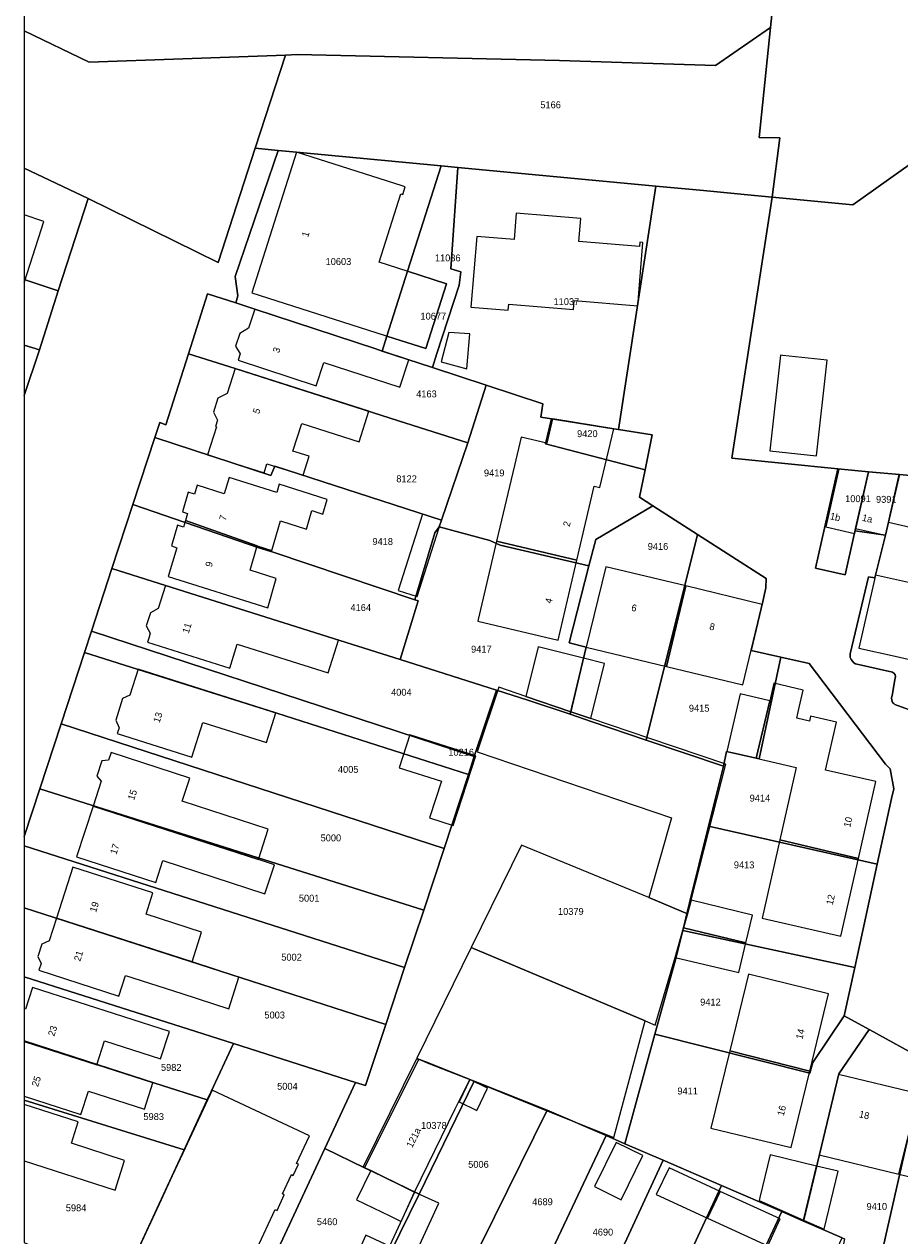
# Model space of a CAD drawing. Header units: metres. Extents: x 91564 to 92566, y 393362 to 394362.
# Tile 25 of 86: x 91564 to 91653, y 394037 to 394159. Entities that reach past the tile are written whole.
import ezdxf

# ---------------------------------------------------------------- set-up
doc = ezdxf.new("R2010")
doc.units = ezdxf.units.M
doc.linetypes.add('HIDDEN', pattern=[5.35, 2.675, -2.675])
for name, color, linetype in [('ADRES', 1, 'CONTINUOUS'), ('PAND', 1, 'CONTINUOUS'), ('PERCEEL', 7, 'CONTINUOUS'), ('PERCEELNUMMER', 7, 'CONTINUOUS'), ('TEC-RASTERVERDELING', 9, 'HIDDEN')]:
    doc.layers.add(name, color=color, linetype=linetype)

msp = doc.modelspace()

# ---------------------------------------------------------------- linework, layer by layer
at = {"layer": 'PAND'}
for points in [[(91602.789, 394142.964), (91592.11, 394146.372), (91587.564, 394132.123), (91605.217, 394126.49), (91607.313, 394133.06), (91600.463, 394135.246), (91602.665, 394142.149), (91602.855, 394142.088), (91603.103, 394142.864), (91602.789, 394142.964)], [(91564.497, 394133.24), (91564.51, 394133.236), (91566.5, 394139.374), (91564.497, 394140.023), (91564.497, 394133.24)], [(91613.605, 394130.977), (91620.164, 394130.443), (91620.237, 394131.346), (91626.676, 394130.821), (91627.163, 394136.799), (91627.2, 394137.243), (91626.889, 394137.269), (91626.852, 394136.824), (91620.725, 394137.324), (91620.915, 394139.662), (91614.357, 394140.197), (91614.141, 394137.553), (91610.359, 394137.841), (91609.778, 394130.667), (91613.56, 394130.379), (91613.605, 394130.977)], [(91564.51, 394133.236), (91564.497, 394133.24), (91564.497, 394133.197), (91564.51, 394133.236)], [(91603.488, 394125.352), (91587.865, 394130.476), (91587.231, 394128.543), (91586.348, 394128.027), (91585.924, 394126.732), (91586.381, 394125.951), (91586.176, 394125.327), (91594.104, 394122.727), (91594.876, 394125.083), (91602.572, 394122.559), (91603.488, 394125.352)], [(91606.771, 394125.129), (91609.371, 394124.446), (91609.655, 394127.99), (91607.545, 394128.129), (91606.771, 394125.129)], [(91645.879, 394125.3), (91641.392, 394125.795), (91641.135, 394125.823), (91640.067, 394116.125), (91644.81, 394115.602), (91645.879, 394125.3)], [(91599.42, 394120.136), (91585.868, 394124.453), (91585.066, 394121.934), (91584.131, 394121.45), (91583.679, 394120.031), (91584.091, 394119.235), (91583.89, 394118.605), (91583.995, 394118.571), (91583.089, 394115.723), (91588.803, 394113.895), (91589.095, 394114.811), (91592.755, 394113.645), (91593.373, 394115.585), (91591.734, 394116.107), (91592.624, 394118.901), (91598.436, 394117.049), (91599.42, 394120.136)], [(91618.28, 394119.325), (91618.037, 394119.365), (91617.453, 394116.89), (91614.866, 394117.5), (91614.188, 394114.623), (91612.381, 394106.957), (91620.511, 394105.036), (91622.28, 394112.543), (91622.852, 394112.409), (91624.253, 394118.355), (91618.28, 394119.325)], [(91650.065, 394113.992), (91647.05, 394114.262), (91646.582, 394112.187), (91645.73, 394108.409), (91648.656, 394107.749), (91648.769, 394108.255), (91650.065, 394113.992)], [(91653.194, 394113.712), (91650.065, 394113.992), (91648.769, 394108.255), (91651.806, 394107.57), (91652.103, 394108.884), (91653.194, 394113.712)], [(91595.208, 394111.199), (91590.351, 394112.731), (91590.104, 394111.886), (91585.253, 394113.417), (91584.774, 394111.776), (91582.024, 394112.644), (91581.753, 394111.718), (91581.109, 394111.921), (91580.529, 394109.936), (91581.05, 394109.771), (91580.848, 394109.078), (91588.119, 394106.491), (91589.61, 394106.021), (91590.487, 394109.024), (91593.105, 394108.198), (91593.654, 394110.075), (91594.776, 394109.721), (91595.208, 394111.199)], [(91661.273, 394102.653), (91662.323, 394108.161), (91663.406, 394112.797), (91653.194, 394113.712), (91652.103, 394108.884), (91657.668, 394107.628), (91656.308, 394101.602), (91654.271, 394102.062), (91654.419, 394102.715), (91650.771, 394103.538), (91649.1, 394096.134), (91652.761, 394095.308), (91657.774, 394094.177), (91659.024, 394093.895), (91659.293, 394095.086), (91659.629, 394095.01), (91661.273, 394102.653)], [(91588.119, 394106.491), (91580.848, 394109.078), (91580.645, 394108.385), (91580.035, 394108.578), (91579.422, 394106.482), (91579.957, 394106.313), (91579.102, 394103.388), (91589.173, 394100.21), (91590.045, 394103.192), (91587.399, 394104.027), (91588.119, 394106.491)], [(91606.774, 394109.098), (91604.868, 394109.705), (91602.403, 394101.966), (91604.308, 394101.359), (91606.774, 394109.098)], [(91620.511, 394105.036), (91612.381, 394106.957), (91610.511, 394099.019), (91610.472, 394098.855), (91618.602, 394096.938), (91620.511, 394105.036)], [(91631.547, 394102.432), (91623.432, 394104.387), (91621.47, 394096.244), (91629.609, 394094.283), (91631.547, 394102.432)], [(91578.805, 394102.488), (91578.068, 394100.154), (91577.283, 394099.712), (91576.865, 394098.389), (91577.278, 394097.653), (91577.118, 394097.145), (91576.989, 394096.737), (91585.321, 394094.105), (91586.093, 394096.55), (91595.312, 394093.637), (91596.356, 394096.942), (91578.805, 394102.488)], [(91639.29, 394100.566), (91631.547, 394102.432), (91629.609, 394094.283), (91637.328, 394092.423), (91638.172, 394095.925), (91639.29, 394100.566)], [(91621.199, 394095.12), (91616.593, 394096.272), (91615.334, 394091.241), (91619.892, 394089.695), (91621.199, 394095.12)], [(91621.199, 394095.12), (91619.892, 394089.695), (91621.911, 394089.01), (91623.307, 394094.593), (91621.199, 394095.12)], [(91576.04, 394093.988), (91575.207, 394091.359), (91574.471, 394091.024), (91573.773, 394088.819), (91574.114, 394088.068), (91573.934, 394087.498), (91581.502, 394085.101), (91582.613, 394088.608), (91589.042, 394086.572), (91589.991, 394089.568), (91576.04, 394093.988)], [(91627.915, 394086.974), (91621.911, 394089.01), (91619.892, 394089.695), (91615.334, 394091.241), (91612.61, 394092.165), (91610.393, 394085.63), (91630.091, 394078.949), (91627.8, 394070.864), (91631.727, 394069.213), (91632.097, 394070.61), (91635.617, 394084.361), (91627.915, 394086.974)], [(91641.084, 394076.693), (91649.041, 394074.828), (91650.801, 394082.614), (91645.696, 394083.768), (91646.819, 394088.64), (91644.185, 394089.236), (91644.073, 394088.749), (91642.805, 394089.035), (91642.917, 394089.522), (91643.052, 394090.107), (91643.462, 394091.887), (91640.477, 394092.575), (91640.054, 394090.797), (91638.672, 394084.986), (91641.711, 394084.286), (91642.747, 394084.047), (91641.084, 394076.693)], [(91640.054, 394090.797), (91637.055, 394091.488), (91635.714, 394085.667), (91635.924, 394085.619), (91638.672, 394084.986), (91640.054, 394090.797)], [(91602.505, 394084.014), (91606.791, 394082.64), (91605.583, 394078.932), (91607.964, 394078.169), (91610.255, 394085.205), (91603.589, 394087.342), (91602.505, 394084.014)], [(91571.471, 394080.136), (91588.233, 394074.714), (91589.236, 394077.787), (91580.514, 394080.634), (91581.268, 394082.945), (91573.302, 394085.545), (91573.052, 394084.779), (91572.355, 394084.717), (91571.847, 394083.162), (91572.295, 394082.659), (91571.471, 394080.136)], [(91571.471, 394080.136), (91569.796, 394075.004), (91577.82, 394072.384), (91578.545, 394074.603), (91588.883, 394071.229), (91589.849, 394074.186), (91588.233, 394074.714), (91571.471, 394080.136)], [(91627.8, 394070.864), (91614.901, 394076.154), (91609.807, 394065.81), (91627.417, 394058.36), (91628.446, 394057.925), (91630.469, 394064.797), (91631.325, 394067.803), (91631.727, 394069.213), (91627.8, 394070.864)], [(91649.041, 394074.828), (91641.084, 394076.693), (91639.292, 394068.766), (91647.263, 394066.964), (91649.041, 394074.828)], [(91567.758, 394068.766), (91581.505, 394064.344), (91582.477, 394067.36), (91576.847, 394069.174), (91577.54, 394071.325), (91569.425, 394073.94), (91567.758, 394068.766)], [(91632.097, 394070.61), (91631.727, 394069.213), (91631.325, 394067.803), (91637.639, 394066.258), (91638.317, 394069.087), (91632.097, 394070.61)], [(91567.758, 394068.766), (91567.017, 394066.468), (91566.289, 394066.138), (91565.884, 394064.881), (91566.202, 394064.18), (91565.98, 394063.49), (91574.103, 394060.872), (91574.776, 394062.961), (91580.468, 394061.127), (91585.227, 394059.593), (91586.264, 394062.81), (91581.505, 394064.344), (91567.758, 394068.766)], [(91637.639, 394066.258), (91631.325, 394067.803), (91630.469, 394064.797), (91636.92, 394063.259), (91637.639, 394066.258)], [(91627.417, 394058.36), (91609.807, 394065.81), (91604.275, 394054.573), (91609.648, 394052.41), (91617.229, 394049.363), (91624.253, 394046.54), (91627.417, 394058.36)], [(91637.894, 394063.09), (91636.007, 394055.329), (91644.126, 394053.285), (91646.03, 394061.112), (91637.894, 394063.09)], [(91564.497, 394056.29), (91571.863, 394053.921), (91572.641, 394056.342), (91578.318, 394054.517), (91579.211, 394057.294), (91565.346, 394061.753), (91564.642, 394059.565), (91564.497, 394059.611), (91564.497, 394056.29)], [(91571.863, 394053.921), (91564.497, 394056.29), (91564.497, 394050.732), (91570.243, 394048.885), (91571.005, 394051.253), (91576.681, 394049.428), (91577.539, 394052.096), (91571.863, 394053.921)], [(91644.126, 394053.285), (91636.007, 394055.329), (91634.104, 394047.506), (91642.239, 394045.527), (91644.126, 394053.285)], [(91608.19, 394049.449), (91609.648, 394052.41), (91605.187, 394054.206), (91604.243, 394054.508), (91598.859, 394043.573), (91599.616, 394043.201), (91604.043, 394041.027), (91608.19, 394049.449)], [(91655.186, 394050.972), (91647.042, 394052.933), (91645.08, 394044.785), (91653.129, 394042.847), (91655.186, 394050.972)], [(91589.841, 394034.442), (91588.082, 394035.261), (91589.939, 394039.251), (91590.123, 394039.165), (91590.86, 394040.752), (91590.677, 394040.837), (91591.584, 394042.786), (91591.765, 394042.702), (91592.292, 394043.836), (91592.111, 394043.92), (91593.419, 394046.73), (91583.537, 394051.33), (91583.074, 394050.335), (91580.572, 394044.958), (91579.505, 394042.667), (91578.163, 394039.783), (91574.823, 394032.608), (91586.466, 394027.189), (91589.841, 394034.442)], [(91608.57, 394050.157), (91610.368, 394049.296), (91611.456, 394051.553), (91609.648, 394052.41), (91608.57, 394050.157)], [(91662.999, 394049.091), (91655.186, 394050.972), (91653.129, 394042.847), (91661.037, 394040.943), (91662.999, 394049.091)], [(91573.702, 394041.221), (91574.67, 394044.223), (91569.273, 394045.961), (91569.973, 394048.133), (91564.497, 394049.896), (91564.497, 394044.187), (91573.702, 394041.221)], [(91627.19, 394044.738), (91624.496, 394046.058), (91622.296, 394041.568), (91624.99, 394040.248), (91627.19, 394044.738)], [(91644.809, 394043.659), (91640.103, 394044.794), (91639.059, 394040.466), (91638.984, 394040.156), (91643.49, 394038.179), (91644.809, 394043.659)], [(91604.043, 394041.027), (91599.616, 394043.201), (91598.192, 394040.228), (91601.542, 394038.611), (91602.698, 394038.053), (91604.043, 394041.027)], [(91635.032, 394041.087), (91629.861, 394043.461), (91628.555, 394040.76), (91633.753, 394038.373), (91635.032, 394041.087)], [(91644.809, 394043.659), (91643.49, 394038.179), (91645.583, 394037.26), (91646.999, 394043.131), (91644.809, 394043.659)], [(91601.508, 394035.541), (91595.528, 394022.972), (91601.983, 394019.981), (91605.515, 394027.603), (91605.243, 394027.729), (91606.378, 394030.179), (91602.787, 394031.843), (91603.972, 394034.4), (91606.512, 394039.883), (91604.043, 394041.027), (91602.212, 394036.979), (91601.508, 394035.541)], [(91641.105, 394038.298), (91635.032, 394041.087), (91633.753, 394038.373), (91639.853, 394035.572), (91641.105, 394038.298)], [(91601.508, 394035.541), (91599.13, 394036.643), (91596.81, 394031.637), (91592.938, 394033.431), (91589.406, 394025.809), (91595.528, 394022.972), (91601.508, 394035.541)]]:
    msp.add_lwpolyline(points, dxfattribs=at)
at = {"layer": 'PERCEEL'}
for points in [[(91645.704, 394220.341), (91645.699, 394217.96), (91645.687, 394212.943), (91645.09, 394206.602), (91642.574, 394182.02), (91640.151, 394159.013), (91638.979, 394147.879), (91641.097, 394147.822), (91640.31, 394141.823), (91648.495, 394141.055), (91654.42, 394145.26), (91655.431, 394146.26), (91655.68, 394174.671), (91655.697, 394181.891), (91655.806, 394220.41), (91655.851, 394278.116), (91655.856, 394284.528), (91645.933, 394284.317), (91645.755, 394238.104), (91645.732, 394232.141), (91645.704, 394220.341)], [(91565.302, 394183.451), (91564.497, 394181.804), (91564.497, 394158.691), (91571.075, 394155.498), (91580.579, 394155.848), (91590.992, 394156.218), (91592.167, 394156.285), (91618.761, 394155.669), (91634.559, 394155.167), (91640.151, 394159.013), (91642.574, 394182.02), (91645.09, 394206.602), (91645.687, 394212.943), (91645.699, 394217.96), (91611.177, 394218.108), (91591.061, 394217.571), (91591.232, 394206.766), (91578.095, 394205.836), (91576.846, 394205.747), (91575.073, 394205.62), (91571.374, 394196.607), (91567.769, 394188.796), (91565.302, 394183.451)], [(91564.497, 394144.765), (91570.99, 394141.675), (91584.154, 394135.214), (91587.899, 394146.799), (91590.992, 394156.218), (91580.579, 394155.848), (91571.075, 394155.498), (91564.497, 394158.691), (91564.497, 394144.765)], [(91608.456, 394144.838), (91628.501, 394142.958), (91633.36, 394142.49), (91638.5, 394142.005), (91640.31, 394141.823), (91641.097, 394147.822), (91638.979, 394147.879), (91640.151, 394159.013), (91634.559, 394155.167), (91618.761, 394155.669), (91592.167, 394156.285), (91590.992, 394156.218), (91587.899, 394146.799), (91590.238, 394146.561), (91592.11, 394146.37), (91606.766, 394144.996), (91608.456, 394144.838)], [(91573.389, 394104.196), (91575.518, 394110.698), (91577.732, 394117.462), (91578.231, 394118.985), (91578.854, 394118.746), (91581.144, 394125.951), (91583.081, 394132.044), (91585.932, 394131.109), (91586.159, 394131.815), (91585.878, 394133.78), (91590.238, 394146.561), (91587.899, 394146.799), (91584.154, 394135.214), (91570.99, 394141.675), (91567.942, 394132.349), (91566.032, 394126.352), (91564.497, 394121.718), (91564.497, 394077.034), (91566.08, 394081.868), (91568.236, 394088.454), (91570.609, 394095.702), (91571.317, 394097.865), (91573.389, 394104.196)], [(91601.261, 394127.758), (91603.356, 394134.321), (91606.766, 394144.996), (91592.11, 394146.37), (91590.238, 394146.561), (91585.878, 394133.78), (91586.159, 394131.815), (91585.932, 394131.109), (91587.865, 394130.475), (91600.127, 394126.452), (91600.776, 394126.239), (91601.261, 394127.758)], [(91570.99, 394141.675), (91564.497, 394144.765), (91564.497, 394133.471), (91567.942, 394132.349), (91570.99, 394141.675)], [(91608.456, 394144.838), (91606.766, 394144.996), (91603.356, 394134.321), (91607.31, 394133.06), (91605.218, 394126.499), (91601.261, 394127.758), (91600.776, 394126.239), (91605.865, 394124.57), (91606.321, 394125.976), (91608.572, 394132.911), (91608.746, 394134.254), (91607.748, 394134.58), (91608.456, 394144.838)], [(91611.322, 394122.78), (91617.076, 394120.892), (91616.865, 394119.552), (91617.939, 394119.378), (91624.25, 394118.355), (91624.739, 394118.276), (91628.501, 394142.958), (91608.456, 394144.838), (91607.748, 394134.58), (91608.746, 394134.254), (91608.572, 394132.911), (91606.321, 394125.976), (91605.865, 394124.57), (91611.322, 394122.78)], [(91653.205, 394113.711), (91655.04, 394113.545), (91658.097, 394113.271), (91661.544, 394112.963), (91662.727, 394112.857), (91672.794, 394111.954), (91676.817, 394111.402), (91682.743, 394110.54), (91689.908, 394109.469), (91695.711, 394108.6), (91699.542, 394108.009), (91709.832, 394106.569), (91715.535, 394134.826), (91687.686, 394137.526), (91688.039, 394141.523), (91654.42, 394145.26), (91648.495, 394141.055), (91640.31, 394141.823), (91636.201, 394115.373), (91646.972, 394114.29), (91650.06, 394113.99), (91653.205, 394113.711)], [(91656.986, 394088.865), (91652.742, 394090.417), (91652.631, 394090.514), (91652.514, 394090.635), (91652.423, 394090.847), (91652.406, 394091.101), (91652.465, 394091.33), (91652.755, 394092.925), (91652.819, 394093.256), (91652.761, 394093.438), (91652.663, 394093.575), (91652.507, 394093.683), (91648.755, 394094.55), (91648.595, 394094.647), (91648.312, 394094.967), (91648.223, 394095.175), (91648.195, 394095.565), (91650.073, 394103.353), (91650.71, 394103.265), (91651.805, 394107.57), (91648.715, 394108.03), (91648.677, 394107.869), (91648.629, 394107.656), (91647.707, 394103.567), (91644.695, 394104.245), (91645.609, 394108.298), (91646.972, 394114.29), (91636.201, 394115.373), (91640.31, 394141.823), (91638.5, 394142.005), (91633.36, 394142.49), (91628.501, 394142.958), (91624.739, 394118.276), (91628.15, 394117.742), (91627.425, 394114.209), (91626.852, 394111.432), (91628.217, 394110.555), (91632.726, 394107.658), (91639.701, 394103.19), (91639.668, 394102.242), (91639.363, 394100.867), (91638.163, 394095.893), (91641.181, 394095.229), (91644.055, 394094.565), (91651.805, 394084.39), (91652.256, 394083.913), (91652.64, 394081.894), (91652.4, 394080.885), (91650.958, 394074.246), (91648.688, 394063.79), (91647.612, 394058.874), (91650.147, 394057.482), (91650.209, 394057.447), (91655.843, 394054.351)], [(91567.942, 394132.349), (91564.497, 394133.471), (91564.497, 394126.846), (91566.032, 394126.352), (91567.942, 394132.349)], [(91603.356, 394134.321), (91601.261, 394127.758), (91605.218, 394126.499), (91607.31, 394133.06), (91603.356, 394134.321)], [(91581.144, 394125.951), (91585.865, 394124.45), (91602.449, 394119.177), (91609.464, 394116.95), (91611.322, 394122.78), (91605.865, 394124.57), (91600.776, 394126.239), (91600.127, 394126.452), (91587.865, 394130.475), (91585.932, 394131.109), (91583.081, 394132.044), (91581.144, 394125.951)], [(91566.032, 394126.352), (91564.497, 394126.846), (91564.497, 394121.718), (91566.032, 394126.352)], [(91609.464, 394116.95), (91602.449, 394119.177), (91585.865, 394124.45), (91581.144, 394125.951), (91578.854, 394118.746), (91578.231, 394118.985), (91577.732, 394117.462), (91589.502, 394113.641), (91589.885, 394114.576), (91606.789, 394109.093), (91609.464, 394116.95)], [(91617.939, 394119.378), (91616.865, 394119.552), (91617.076, 394120.892), (91611.322, 394122.78), (91609.464, 394116.95), (91606.789, 394109.093), (91606.554, 394108.42), (91611.706, 394107.03), (91612.727, 394106.583), (91621.735, 394104.467), (91622.429, 394107.139), (91628.217, 394110.555), (91626.852, 394111.432), (91627.425, 394114.209), (91617.323, 394116.832), (91617.939, 394119.378)], [(91628.15, 394117.742), (91624.739, 394118.276), (91624.25, 394118.355), (91617.939, 394119.378), (91617.323, 394116.832), (91627.425, 394114.209), (91628.15, 394117.742)], [(91606.789, 394109.093), (91589.885, 394114.576), (91589.502, 394113.641), (91577.732, 394117.462), (91575.518, 394110.698), (91588.286, 394106.294), (91589.735, 394105.87), (91604.099, 394101.032), (91606.109, 394107.809), (91606.554, 394108.42), (91606.789, 394109.093)], [(91648.715, 394108.03), (91650.06, 394113.99), (91646.972, 394114.29), (91645.609, 394108.298), (91644.695, 394104.245), (91647.707, 394103.567), (91648.629, 394107.656), (91648.677, 394107.869), (91648.715, 394108.03)], [(91653.205, 394113.711), (91650.06, 394113.99), (91648.715, 394108.03), (91651.805, 394107.57), (91652.1, 394108.88), (91653.205, 394113.711)], [(91655.04, 394113.545), (91653.205, 394113.711), (91652.1, 394108.88), (91651.805, 394107.57), (91650.71, 394103.265), (91650.073, 394103.353), (91648.195, 394095.565), (91648.223, 394095.175), (91648.312, 394094.967), (91648.595, 394094.647), (91648.755, 394094.55), (91652.507, 394093.683), (91652.663, 394093.575), (91652.761, 394093.438), (91652.819, 394093.256), (91652.755, 394092.925), (91652.465, 394091.33), (91652.406, 394091.101), (91652.423, 394090.847), (91652.514, 394090.635), (91652.631, 394090.514), (91652.742, 394090.417), (91656.986, 394088.865)], [(91602.589, 394094.972), (91604.415, 394100.925), (91604.099, 394101.032), (91589.735, 394105.87), (91588.286, 394106.294), (91575.518, 394110.698), (91573.389, 394104.196), (91578.805, 394102.485), (91596.478, 394096.903), (91602.589, 394094.972)], [(91628.217, 394110.555), (91622.429, 394107.139), (91621.735, 394104.467), (91619.72, 394096.662), (91621.47, 394096.24), (91619.831, 394089.427), (91621.965, 394088.705), (91627.549, 394086.815), (91632.726, 394107.658), (91628.217, 394110.555)], [(91621.735, 394104.467), (91612.727, 394106.583), (91611.706, 394107.03), (91606.554, 394108.42), (91606.109, 394107.809), (91604.099, 394101.032), (91604.415, 394100.925), (91602.589, 394094.972), (91612.377, 394091.879), (91615.543, 394090.878), (91619.831, 394089.427), (91621.47, 394096.24), (91619.72, 394096.662), (91621.735, 394104.467)], [(91641.181, 394095.229), (91638.163, 394095.893), (91639.363, 394100.867), (91639.668, 394102.242), (91639.701, 394103.19), (91632.726, 394107.658), (91627.549, 394086.815), (91635.365, 394084.17), (91635.681, 394085.672), (91639.005, 394084.903), (91641.181, 394095.229)], [(91573.389, 394104.196), (91571.317, 394097.865), (91610.089, 394085.163), (91612.377, 394091.879), (91602.589, 394094.972), (91596.478, 394096.903), (91578.805, 394102.485), (91573.389, 394104.196)], [(91570.609, 394095.702), (91576.04, 394093.985), (91590.095, 394089.541), (91609.528, 394083.316), (91610.089, 394085.163), (91571.317, 394097.865), (91570.609, 394095.702)], [(91607.052, 394075.84), (91609.528, 394083.316), (91590.095, 394089.541), (91576.04, 394093.985), (91570.609, 394095.702), (91568.236, 394088.454), (91607.052, 394075.84)], [(91641.181, 394095.229), (91639.005, 394084.903), (91635.681, 394085.672), (91635.365, 394084.17), (91633.86, 394078.102), (91650.958, 394074.246), (91652.4, 394080.885), (91652.64, 394081.894), (91652.256, 394083.913), (91651.805, 394084.39), (91644.055, 394094.565), (91641.181, 394095.229)], [(91612.377, 394091.879), (91610.089, 394085.163), (91609.528, 394083.316), (91607.052, 394075.84), (91604.984, 394069.596), (91603.052, 394063.765), (91601.146, 394058.012), (91599.091, 394051.808), (91598.071, 394052.133), (91594.96, 394045.445), (91598.989, 394043.488), (91604.489, 394054.477), (91605.491, 394054.059), (91610.111, 394052.251), (91617.503, 394049.322), (91623.472, 394046.739), (91625.369, 394045.918), (91628.42, 394057.02), (91630.492, 394064.56), (91631.236, 394067.54), (91631.93, 394070.321), (91633.86, 394078.102), (91635.365, 394084.17), (91627.549, 394086.815), (91621.965, 394088.705), (91619.831, 394089.427), (91615.543, 394090.878), (91612.377, 394091.879)], [(91568.236, 394088.454), (91566.08, 394081.868), (91604.984, 394069.596), (91607.052, 394075.84), (91568.236, 394088.454)], [(91566.08, 394081.868), (91564.497, 394077.034), (91564.497, 394076.085), (91603.052, 394063.765), (91604.984, 394069.596), (91566.08, 394081.868)], [(91633.86, 394078.102), (91631.93, 394070.321), (91631.236, 394067.54), (91648.688, 394063.79), (91650.958, 394074.246), (91633.86, 394078.102)], [(91564.497, 394069.81), (91601.146, 394058.012), (91603.052, 394063.765), (91564.497, 394076.085), (91564.497, 394069.81)], [(91564.497, 394062.829), (91585.694, 394056.076), (91598.071, 394052.133), (91599.091, 394051.808), (91601.146, 394058.012), (91564.497, 394069.81), (91564.497, 394062.829)], [(91647.612, 394058.874), (91648.688, 394063.79), (91631.236, 394067.54), (91630.492, 394064.56), (91628.42, 394057.02), (91644.13, 394053.068), (91644.418, 394054.149), (91647.612, 394058.874)], [(91564.497, 394056.343), (91572.003, 394053.921), (91577.738, 394052.071), (91583.045, 394050.358), (91583.435, 394051.2), (91585.694, 394056.076), (91564.497, 394062.829), (91564.497, 394056.343)], [(91643.468, 394038.085), (91645.091, 394044.811), (91647.065, 394052.988), (91650.147, 394057.482), (91647.612, 394058.874), (91644.418, 394054.149), (91644.13, 394053.068), (91628.42, 394057.02), (91625.369, 394045.918), (91629.254, 394044.237), (91635.154, 394041.683), (91641.269, 394039.037), (91643.468, 394038.085)], [(91647.393, 394036.387), (91647.621, 394036.288), (91647.378, 394034.901), (91651.053, 394033.209), (91655.843, 394054.351), (91650.209, 394057.447), (91650.147, 394057.482), (91647.065, 394052.988), (91645.091, 394044.811), (91643.468, 394038.085), (91647.393, 394036.387)], [(91583.045, 394050.358), (91577.738, 394052.071), (91572.003, 394053.921), (91564.497, 394056.343), (91564.497, 394050.316), (91580.701, 394045.299), (91583.045, 394050.358)], [(91586.465, 394027.185), (91589.788, 394034.328), (91594.96, 394045.445), (91598.071, 394052.133), (91585.694, 394056.076), (91583.435, 394051.2), (91583.045, 394050.358), (91580.701, 394045.299), (91574.82, 394032.605), (91586.465, 394027.185)], [(91604.518, 394040.801), (91610.111, 394052.251), (91605.491, 394054.059), (91604.489, 394054.477), (91598.989, 394043.488), (91599.793, 394043.097), (91604.518, 394040.801)], [(91659.462, 394035.095), (91665.818, 394033.586), (91666.815, 394037.906), (91661.772, 394039.077), (91664.224, 394049.703), (91655.843, 394054.351), (91651.053, 394033.209), (91657.573, 394030.207), (91658.26, 394029.89), (91658.774, 394032.115), (91659.462, 394035.095)], [(91602.815, 394019.547), (91617.503, 394049.322), (91610.111, 394052.251), (91604.518, 394040.801), (91602.578, 394036.832), (91595.737, 394022.872), (91601.98, 394019.98), (91602.815, 394019.547)], [(91564.497, 394035.914), (91565.317, 394035.532), (91572.156, 394032.497), (91574.287, 394031.455), (91574.82, 394032.605), (91580.701, 394045.299), (91564.497, 394050.316), (91564.497, 394035.914)], [(91617.503, 394049.322), (91602.815, 394019.547), (91603.805, 394019.035), (91609.155, 394016.5), (91616.61, 394032.245), (91623.472, 394046.739), (91617.503, 394049.322)], [(91629.254, 394044.237), (91625.369, 394045.918), (91623.472, 394046.739), (91616.61, 394032.245), (91609.155, 394016.5), (91609.965, 394016.145), (91615.15, 394013.745), (91621.654, 394027.806), (91629.254, 394044.237)], [(91594.96, 394045.445), (91589.788, 394034.328), (91586.465, 394027.185), (91589.405, 394025.805), (91595.737, 394022.872), (91602.578, 394036.832), (91604.518, 394040.801), (91599.793, 394043.097), (91598.989, 394043.488), (91594.96, 394045.445)], [(91635.154, 394041.683), (91629.254, 394044.237), (91621.654, 394027.806), (91615.15, 394013.745), (91615.905, 394013.27), (91620.965, 394010.935), (91627.48, 394025.053), (91635.154, 394041.683)], [(91641.269, 394039.037), (91635.154, 394041.683), (91627.48, 394025.053), (91620.965, 394010.935), (91621.77, 394010.57), (91626.91, 394008.175), (91633.312, 394021.934), (91641.269, 394039.037)], [(91647.393, 394036.387), (91643.468, 394038.085), (91641.269, 394039.037), (91633.312, 394021.934), (91626.91, 394008.175), (91627.785, 394007.755), (91632.711, 394005.455), (91632.909, 394005.363), (91638.782, 394017.941), (91639.544, 394019.574), (91647.393, 394036.387)]]:
    msp.add_lwpolyline(points, dxfattribs=at)
at = {"layer": 'TEC-RASTERVERDELING'}
msp.add_lwpolyline([(91564.497, 393362.049), (92564.497, 393362.049), (92564.497, 394362.049), (91564.497, 394362.049), (91564.497, 393362.049)], dxfattribs=at)

# ---------------------------------------------------------------- texts
at = {"layer": 'ADRES'}
for s, rotation, p in [('1', 72.296, (91593.264, 394137.719)), ('3', 71.797, (91590.322, 394125.983)), ('5', 72.302, (91588.303, 394119.811)), ('7', 73.7, (91584.907, 394108.997)), ('2', 76.696, (91619.776, 394108.384)), ('1b', 347.298, (91646.114, 394109.199)), ('1a', 347.298, (91649.368, 394109.048)), ('9', 73.7, (91583.495, 394104.289)), ('4', 76.696, (91617.942, 394100.603)), ('6', 346.495, (91625.978, 394099.931)), ('11', 72.502, (91581.163, 394097.568)), ('8', 346.495, (91633.887, 394098.027)), ('13', 72.399, (91578.216, 394088.511)), ('15', 71.906, (91575.631, 394080.666)), ('10', 77.2, (91648.22, 394077.923)), ('17', 71.906, (91573.842, 394075.17)), ('12', 77.2, (91646.442, 394070.062)), ('19', 72.095, (91571.77, 394069.308)), ('21', 72.095, (91570.174, 394064.35)), ('23', 72.095, (91567.544, 394056.753)), ('14', 76.301, (91643.369, 394056.448)), ('25', 72.095, (91565.894, 394051.636)), ('16', 76.301, (91641.481, 394048.686)), ('18', 346.495, (91649.054, 394048.607)), ('121a', 63.799, (91603.823, 394045.448))]:
    msp.add_text(s, height=0.7, rotation=rotation, dxfattribs=at).set_placement(p)
at = {"layer": 'PERCEELNUMMER'}
for s, p in [('5166', (91616.807, 394150.835)), ('11036', (91606.122, 394135.322)), ('10603', (91595.043, 394134.955)), ('11037', (91618.146, 394130.892)), ('10677', (91604.658, 394129.419)), ('4163', (91604.227, 394121.539)), ('9420', (91620.532, 394117.511)), ('9419', (91611.091, 394113.534)), ('8122', (91602.21, 394112.94)), ('10091', (91647.702, 394110.925)), ('9391', (91650.832, 394110.86)), ('9418', (91599.788, 394106.584)), ('9416', (91627.692, 394106.09)), ('4164', (91597.566, 394099.893)), ('9417', (91609.79, 394095.676)), ('4004', (91601.68, 394091.311)), ('9415', (91631.864, 394089.695)), ('10216', (91607.483, 394085.239)), ('4005', (91596.293, 394083.5)), ('9414', (91638.022, 394080.586)), ('5000', (91594.538, 394076.557)), ('9413', (91636.421, 394073.822)), ('5001', (91592.332, 394070.446)), ('10379', (91618.598, 394069.108)), ('5002', (91590.552, 394064.47)), ('9412', (91633.01, 394059.921)), ('5003', (91588.841, 394058.61)), ('5982', (91578.355, 394053.304)), ('5004', (91590.131, 394051.387)), ('9411', (91630.7, 394050.912)), ('5983', (91576.579, 394048.315)), ('10378', (91604.719, 394047.423)), ('5006', (91609.495, 394043.479)), ('4689', (91615.987, 394039.689)), ('5984', (91568.712, 394039.073)), ('9410', (91649.87, 394039.21)), ('5460', (91594.156, 394037.668)), ('4690', (91622.111, 394036.616))]:
    msp.add_text(s, height=0.7, dxfattribs=at).set_placement(p)

doc.saveas('drawing.dxf')
